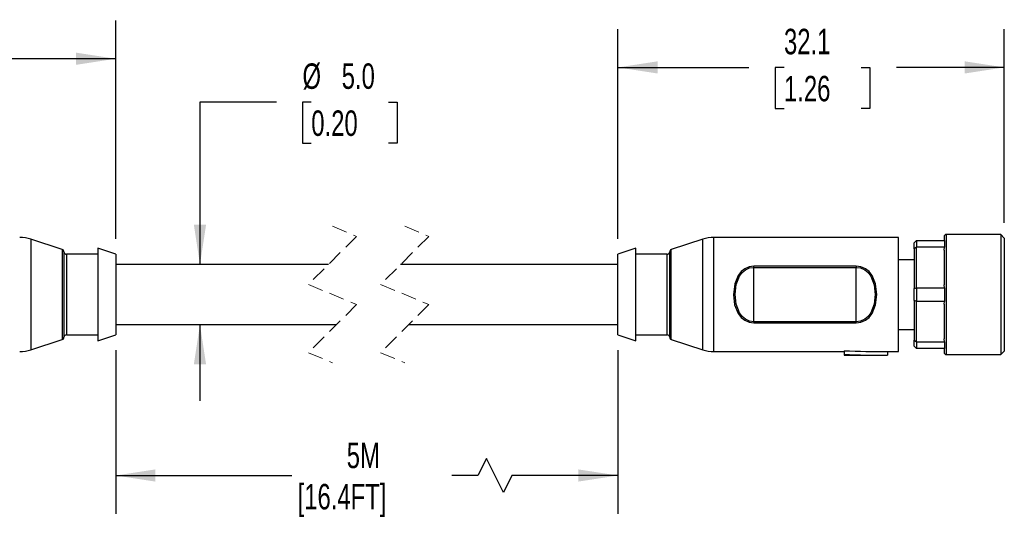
# Model space of a CAD drawing. Header units: millimetres. Extents: x 6 to 273, y 6 to 210.
# Tile 3 of 5: x 109 to 191, y 86 to 127. Entities that reach past the tile are written whole.
import ezdxf

# ---------------------------------------------------------------- set-up
doc = ezdxf.new("R2010")
doc.units = ezdxf.units.MM
doc.linetypes.add('SLD-Dashed', pattern=[1.905, 1.27, -0.635])
doc.linetypes.add('SLD-Solid', pattern=[0])
doc.layers.add('DIMENSIONS', color=140, linetype='SLD-Solid', lineweight=25)
doc.styles.add('SLDTEXTSTYLE0', font='TXT', dxfattribs={"width": 0.7})
doc.dimstyles.new('SLDDIMSTYLE0', dxfattribs={"dimtxt": 2.158008, "dimasz": 3.302, "dimexe": 0, "dimexo": 0.0625, "dimgap": 0.539502, "dimtad": 0, "dimtih": 1, "dimtoh": 1, "dimdec": 1, "dimrnd": 1e-09, "dimzin": 12, "dimdsep": 46, "dimtxsty": 'SLDTEXTSTYLE0', "dimsah": 1, "dimcen": 0.09, "dimadec": 0, "dimazin": 3, "dimtfac": 1, "dimtdec": 1, "dimtofl": 0, "dimtmove": 0, "dimatfit": 3, "dimfxl": 0, "dimfrac": 2, "dimtolj": 1, "dimtzin": 12, "dimarcsym": 0})
doc.dimstyles.new('SLDDIMSTYLE1', dxfattribs={"dimtxt": 2.158008, "dimasz": 3.302, "dimexe": 0, "dimexo": 0.0625, "dimgap": 0.539502, "dimtad": 0, "dimtih": 1, "dimtoh": 1, "dimdec": 1, "dimrnd": 1e-09, "dimzin": 4, "dimdsep": 46, "dimtxsty": 'SLDTEXTSTYLE0', "dimsah": 1, "dimcen": 0.09, "dimadec": 0, "dimazin": 1, "dimtfac": 1, "dimtdec": 1, "dimtmove": 0, "dimatfit": 0, "dimfxl": 0, "dimfrac": 2, "dimtolj": 1, "dimtzin": 12, "dimarcsym": 0})

# ---------------------------------------------------------------- blocks, each defined once
blk = doc.blocks.new('_D')
at = {"layer": 'DIMENSIONS'}
for p, q in [((78.77, 108.892), (78.77, 127.008)), ((117.17, 108.842), (117.17, 127.008)), ((78.77, 123.833), (92.007, 123.833)), ((94.931, 123.833), (94.206, 123.833)), ((94.206, 123.833), (94.206, 120.404)), ((101.344, 123.833), (102.068, 123.833)), ((102.068, 123.833), (102.068, 120.404)), ((117.17, 123.833), (104.267, 123.833)), ((94.206, 120.404), (94.931, 120.404)), ((102.068, 120.404), (101.344, 120.404))]:
    blk.add_line(p, q, dxfattribs=at)
for points in [[(78.77, 123.833), (82.072, 123.325), (82.072, 124.341)], [(117.17, 123.833), (113.868, 124.341), (113.868, 123.325)]]:
    blk.add_solid(points, dxfattribs=at)
at = {"layer": 'DIMENSIONS', "char_height": 2.1167, "attachment_point": 1, "style": 'SLDTEXTSTYLE0'}
for s, insert in [('38.4', (94.931, 127.045)), ('1.51', (94.931, 123.132))]:
    blk.add_mtext(s, dxfattribs=dict(at, insert=insert))
blk = doc.blocks.new('_D_1')
at = {"layer": 'DIMENSIONS'}
for p, q in [((158.889, 108.842), (158.889, 126.287)), ((190.989, 110.192), (190.989, 126.287)), ((158.889, 123.112), (169.763, 123.112)), ((172.687, 123.112), (171.962, 123.112)), ((171.962, 123.112), (171.962, 119.682)), ((179.1, 123.112), (179.824, 123.112)), ((179.824, 123.112), (179.824, 119.682)), ((190.989, 123.112), (182.024, 123.112)), ((171.962, 119.682), (172.687, 119.682)), ((179.824, 119.682), (179.1, 119.682))]:
    blk.add_line(p, q, dxfattribs=at)
for points in [[(158.889, 123.112), (162.191, 122.604), (162.191, 123.62)], [(190.989, 123.112), (187.687, 123.62), (187.687, 122.604)]]:
    blk.add_solid(points, dxfattribs=at)
at = {"layer": 'DIMENSIONS', "char_height": 2.1167, "attachment_point": 1, "style": 'SLDTEXTSTYLE0'}
for s, insert in [('32.1', (172.687, 126.323)), ('1.26', (172.687, 122.41))]:
    blk.add_mtext(s, dxfattribs=dict(at, insert=insert))
blk = doc.blocks.new('_D_2')
at = {"layer": 'DIMENSIONS'}
for p, q in [((117.17, 99.602), (117.17, 85.997)), ((158.889, 99.602), (158.889, 85.997)), ((147.963, 90.584), (147.257, 89.172)), ((149.374, 87.761), (147.963, 90.584)), ((117.17, 89.172), (131.795, 89.172)), ((147.257, 89.172), (145.1, 89.172)), ((150.079, 89.172), (149.374, 87.761)), ((158.889, 89.172), (150.079, 89.172))]:
    blk.add_line(p, q, dxfattribs=at)
for points in [[(117.17, 89.172), (120.472, 88.664), (120.472, 89.68)], [(158.889, 89.172), (155.587, 89.68), (155.587, 88.664)]]:
    blk.add_solid(points, dxfattribs=at)
at = {"layer": 'DIMENSIONS', "char_height": 2.1167, "attachment_point": 1, "style": 'SLDTEXTSTYLE0'}
for s, insert in [('5M', (136.36, 91.901)), ('[16.4FT]', (132.278, 88.471))]:
    blk.add_mtext(s, dxfattribs=dict(at, insert=insert))
blk = doc.blocks.new('_D_4')
at = {"layer": 'DIMENSIONS'}
for p, q in [((130.517, 120.234), (124.167, 120.234)), ((124.167, 120.234), (124.167, 106.722)), ((133.415, 120.234), (132.691, 120.234)), ((132.691, 120.234), (132.691, 116.804)), ((139.828, 120.234), (140.553, 120.234)), ((140.553, 120.234), (140.553, 116.804)), ((132.691, 116.804), (133.415, 116.804)), ((140.553, 116.804), (139.828, 116.804)), ((124.167, 101.722), (124.167, 95.372))]:
    blk.add_line(p, q, dxfattribs=at)
for points in [[(124.167, 106.722), (124.675, 110.024), (123.659, 110.024)], [(124.167, 101.722), (123.659, 98.42), (124.675, 98.42)]]:
    blk.add_solid(points, dxfattribs=at)
at = {"layer": 'DIMENSIONS', "char_height": 2.1167, "attachment_point": 1, "style": 'SLDTEXTSTYLE0'}
for s, insert in [('%%c', (132.684, 123.446)), ('5.0', (135.942, 123.446)), ('0.20', (133.415, 119.533))]:
    blk.add_mtext(s, dxfattribs=dict(at, insert=insert))

msp = doc.modelspace()

# ---------------------------------------------------------------- linework, layer by layer
at = {"color": 7, "linetype": 'SLD-Dashed', "lineweight": 18}
for p, q in [((135.175, 109.897), (137.175, 109.06)), ((141.175, 109.897), (143.175, 109.06)), ((137.175, 109.06), (133.175, 105.06)), ((143.175, 109.06), (139.175, 105.06)), ((133.175, 105.06), (137.175, 103.385)), ((139.175, 105.06), (143.175, 103.385)), ((137.175, 103.385), (133.175, 99.385)), ((143.175, 103.385), (139.175, 99.385)), ((133.175, 99.385), (135.175, 98.547)), ((139.175, 99.385), (141.175, 98.547))]:
    msp.add_line(p, q, dxfattribs=at)
for p, q in [((112.732, 107.968), (110.126, 108.823)), ((110.126, 108.823), (110.126, 99.622)), ((165.933, 108.823), (163.326, 107.968)), ((165.933, 99.622), (165.933, 108.823)), ((182.189, 108.972), (166.868, 108.972)), ((166.868, 99.472), (166.868, 108.972)), ((182.189, 99.472), (182.189, 108.972)), ((185.989, 109.022), (185.989, 108.722)), ((190.689, 109.222), (186.189, 109.222)), ((186.189, 99.222), (186.189, 109.222)), ((190.989, 108.922), (190.689, 109.222)), ((190.689, 109.222), (190.689, 99.222)), ((190.989, 108.922), (190.989, 99.522)), ((117.17, 107.572), (115.67, 108.072)), ((115.67, 108.072), (115.67, 100.372)), ((160.389, 108.072), (158.889, 107.572)), ((160.389, 100.372), (160.389, 108.072)), ((183.489, 108.016), (183.489, 108.522)), ((183.489, 108.016), (183.489, 104.729)), ((183.689, 108.722), (183.689, 108.152)), ((183.689, 108.722), (186.016, 108.722)), ((186.016, 108.152), (183.689, 108.152)), ((183.689, 104.793), (183.689, 108.152)), ((185.989, 107.919), (186.016, 108.152)), ((186.016, 108.722), (186.016, 108.152)), ((112.732, 107.968), (112.732, 100.477)), ((112.87, 107.778), (112.87, 100.667)), ((115.67, 107.572), (113.07, 107.572)), ((113.07, 107.572), (113.07, 100.872)), ((117.17, 107.572), (117.17, 100.872)), ((158.889, 100.872), (158.889, 107.572)), ((162.989, 107.572), (160.389, 107.572)), ((162.989, 100.872), (162.989, 107.572)), ((163.189, 100.667), (163.189, 107.778)), ((163.326, 100.477), (163.326, 107.968)), ((185.989, 107.919), (185.989, 105.026)), ((134.837, 106.722), (117.17, 106.722)), ((158.889, 106.722), (140.837, 106.722)), ((170.189, 106.481), (170.189, 106.58)), ((178.689, 106.58), (170.189, 106.58)), ((170.189, 101.964), (170.189, 106.481)), ((170.189, 106.481), (178.689, 106.481)), ((178.689, 106.58), (178.689, 106.481)), ((178.689, 101.964), (178.689, 106.481)), ((183.489, 107.122), (182.189, 107.122)), ((183.489, 103.716), (183.489, 104.729)), ((183.689, 104.793), (183.689, 103.652)), ((183.689, 104.793), (186.016, 104.793)), ((186.016, 104.793), (185.989, 105.026)), ((186.016, 104.793), (186.016, 103.652)), ((137.17, 103.38), (137.17, 103.387)), ((183.489, 103.716), (183.489, 100.429)), ((186.016, 103.652), (183.689, 103.652)), ((183.689, 100.293), (183.689, 103.652)), ((185.989, 103.419), (186.016, 103.652)), ((185.989, 103.419), (185.989, 100.526)), ((117.17, 101.722), (135.512, 101.722)), ((141.512, 101.722), (158.889, 101.722)), ((170.189, 101.964), (170.189, 101.865)), ((178.689, 101.964), (170.189, 101.964)), ((170.189, 101.865), (178.689, 101.865)), ((178.689, 101.865), (178.689, 101.964)), ((113.07, 100.872), (115.67, 100.872)), ((115.67, 100.372), (117.17, 100.872)), ((158.889, 100.872), (160.389, 100.372)), ((160.389, 100.872), (162.989, 100.872)), ((182.189, 101.322), (183.489, 101.322)), ((110.126, 99.622), (112.732, 100.477)), ((163.326, 100.477), (165.933, 99.622)), ((183.489, 99.922), (183.489, 100.429)), ((183.689, 100.293), (186.016, 100.293)), ((183.689, 100.293), (183.689, 99.722)), ((186.016, 100.293), (185.989, 100.526)), ((186.016, 100.293), (186.016, 99.722)), ((166.868, 99.472), (177.689, 99.472)), ((177.689, 99.548), (177.689, 99.253)), ((177.689, 99.253), (177.689, 99.172)), ((177.689, 99.172), (181.289, 99.172)), ((181.289, 99.472), (182.189, 99.472)), ((181.289, 99.472), (181.289, 99.172)), ((186.016, 99.722), (183.689, 99.722)), ((185.989, 99.722), (185.989, 99.422)), ((186.189, 99.222), (190.689, 99.222)), ((190.689, 99.222), (190.989, 99.522))]:
    msp.add_line(p, q)
at = {"flags": 128}
for points in [[(183.489, 108.522), (183.6, 108.634), (183.689, 108.722)], [(183.689, 108.152), (183.576, 108.075), (183.489, 108.016)], [(170.189, 106.58), (169.795, 106.527), (169.428, 106.368), (169.129, 106.13), (168.878, 105.807), (168.591, 105.1), (168.491, 104.222), (168.585, 103.363), (168.88, 102.64), (169.13, 102.314), (169.426, 102.079), (169.797, 101.918), (170.189, 101.865)], [(170.189, 101.964), (169.824, 102.015), (169.482, 102.169), (169.205, 102.397), (168.976, 102.707), (168.702, 103.408), (168.617, 104.222), (168.704, 105.044), (168.976, 105.74), (169.205, 106.048), (169.484, 106.277), (169.824, 106.43), (170.189, 106.481)], [(178.689, 101.865), (179.081, 101.918), (179.452, 102.078), (179.748, 102.314), (179.998, 102.64), (180.292, 103.363), (180.386, 104.223), (180.286, 105.1), (179.999, 105.807), (179.749, 106.13), (179.45, 106.367), (179.082, 106.527), (178.689, 106.58)], [(178.689, 106.481), (179.054, 106.43), (179.394, 106.277), (179.672, 106.048), (179.902, 105.74), (180.173, 105.043), (180.26, 104.223), (180.175, 103.408), (179.902, 102.707), (179.672, 102.396), (179.396, 102.169), (179.054, 102.015), (178.689, 101.964)], [(183.489, 104.729), (183.6, 104.765), (183.689, 104.793)], [(183.689, 103.652), (183.576, 103.688), (183.489, 103.716)], [(183.489, 100.429), (183.6, 100.353), (183.689, 100.293)], [(183.689, 99.722), (183.576, 99.835), (183.489, 99.922)]]:
    msp.add_lwpolyline(points, dxfattribs=at)
for centre, radius, start, end in [((109.19, 105.972), 3, 71.83396, 90.00004), ((166.868, 105.972), 3, 89.99989, 108.16604), ((186.189, 109.022), 0.2, 90.00145, 179.99748), ((112.67, 107.778), 0.2, 0.00099, 71.83299), ((113.07, 107.772), 0.2, 179.99892, 270.00101), ((162.989, 107.772), 0.2, 269.99899, 0.00108), ((163.389, 107.778), 0.2, 108.16525, 179.9993), ((112.67, 100.667), 0.2, 288.16688, 359.99913), ((113.07, 100.672), 0.2, 89.9991, 180.00103), ((162.989, 100.672), 0.2, 359.99897, 90.0009), ((163.389, 100.667), 0.2, 180.00058, 251.83487), ((109.19, 102.472), 3, 269.99996, 288.16604), ((166.868, 102.472), 3, 251.83396, 270.00011), ((181.293, 185.12), 85.648, 267.58849, 269.99749), ((181.294, 179.8), 80.628, 267.43724, 269.99632), ((186.189, 99.422), 0.2, 180.00261, 269.99832)]:
    msp.add_arc(centre, radius, start, end)

# ---------------------------------------------------------------- dimensions: what is measured, and where the dimension line sits
at = {"layer": 'DIMENSIONS'}
for base, p1, p2, picture, middle in [((117.17, 123.833), (78.77, 107.622), (117.17, 107.572), '_D', (98.137, 123.833)), ((190.989, 123.112), (158.889, 107.572), (190.989, 108.922), '_D_1', (175.893, 123.112))]:
    dim = msp.add_linear_dim(base=base, p1=p1, p2=p2, dimstyle='SLDDIMSTYLE0', dxfattribs=at)
    dim.commit()
    dim.dimension.update_dxf_attribs({"geometry": picture, "text_midpoint": middle, "dimtype": 160})
dim = msp.add_linear_dim(base=(124.167, 106.722), p1=(117.17, 101.722), p2=(117.17, 106.722), angle=90, text='%%c<>', dimstyle='SLDDIMSTYLE1', dxfattribs=at)
dim.commit()
dim.dimension.update_dxf_attribs({"geometry": '_D_4', "text_midpoint": (124.167, 120.234), "dimtype": 160})
dim = msp.add_linear_dim(base=(158.889, 89.172), p1=(117.17, 100.872), p2=(158.889, 100.872), text='5M\\P[16.4FT]', dimstyle='SLDDIMSTYLE0', dxfattribs=at)
dim.commit()
dim.dimension.update_dxf_attribs({"geometry": '_D_2', "text_midpoint": (138.448, 89.172), "dimtype": 160})

doc.saveas('drawing.dxf')
